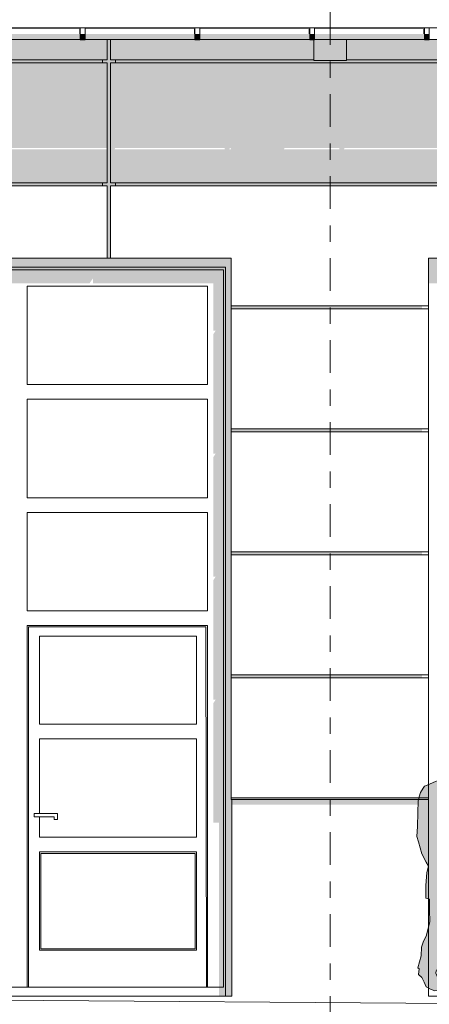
# Model space of a CAD drawing. Header units: metres. Extents: x -4 to 112, y -27 to 26.
# Tile 61 of 256: x 20.86 to 23.36, y -0.05 to 5.95. Entities that reach past the tile are written whole.
import ezdxf
from ezdxf.enums import TextEntityAlignment as Align

# ---------------------------------------------------------------- set-up
doc = ezdxf.new("R2010")
doc.units = ezdxf.units.M
doc.header["$MEASUREMENT"] = 0
doc.linetypes.add('Raster', pattern=[0.4, 0.2, -0.1, 0, -0.1])
for name, color, linetype in [('10 Fassade', 7, 'Continuous'), ('10 Wand außen', 7, 'Continuous'), ('20 Träger', 7, 'Continuous'), ('30 Dachaufbau', 7, 'Continuous'), ('30 Dachentwässerung', 7, 'Continuous'), ('60 Auffüllung gesamt', 7, 'Continuous'), ('60 Ausstattung außen', 7, 'Continuous'), ('90 Achsraster', 7, 'Continuous'), ('94 Genehmigungsplanung Bemaßung', 7, 'Continuous')]:
    doc.layers.add(name, color=color, linetype=linetype)
doc.styles.add('ERSTELLTER_STIL_1', font='arial.ttf')
doc.styles.add('ERSTELLTER_STIL_2', font='arial.ttf')
doc.dimstyles.new('ERSTELLTER_STIL__1', dxfattribs={"dimtxt": 0.25, "dimasz": 0.19, "dimexe": 0.18, "dimexo": 0.1, "dimgap": 0, "dimtad": 1, "dimtih": 1, "dimtoh": 1, "dimzin": 0, "dimdsep": 46, "dimtxsty": 'ERSTELLTER_STIL_2', "dimblk": 'ARROWHEAD_6', "dimblk1": 'ARROWHEAD_6', "dimblk2": 'ARROWHEAD_6', "dimcen": 0.09, "dimclrd": 7, "dimclre": 7, "dimclrt": 7, "dimazin": 0, "dimtfac": 1, "dimtdec": 4, "dimtmove": 0, "dimatfit": 3, "dimfxl": 1, "dimtolj": 1, "dimtzin": 0, "dimarcsym": 0})

# ---------------------------------------------------------------- blocks, each defined once
blk = doc.blocks.new('Standard-Rastermarker[4]_1', base_point=(22.7511, 10))
at = {"layer": '90 Achsraster', "color": 14, "linetype": 'Raster', "lineweight": 18, "true_color": 0xa80000}
blk.add_line((22.7511, 9), (22.7511, -1), dxfattribs=at)
at = {"layer": '90 Achsraster', "color": 14, "lineweight": 18, "true_color": 0xa80000, "style": 'ERSTELLTER_STIL_1'}
for tag, p in [('AC_MarkerText_1_0', (22.7511, 10.5)), ('AC_MarkerText_1_1', (22.7511, -2.2))]:
    blk.add_attdef(tag, text='', height=0.3, rotation=360, dxfattribs=at).set_placement(p, align=Align.TOP_CENTER)
blk = doc.blocks.new('Mann gehend Kontur 02 27[13]_1', base_point=(23.7863, -0.1744))
at = {"layer": '60 Ausstattung außen', "linetype": 'Continuous', "lineweight": 0, "true_color": 0xffffff}
blk.add_hatch(color=7, dxfattribs=at).paths.add_polyline_path([(23.5584, 0.5808), (23.5752, 0.5495), (23.6222, 0.4441), (23.6368, 0.3962), (23.6446, 0.3432), (23.6429, 0.3229), (23.6424, 0.2863), (23.6469, 0.2017), (23.6553, 0.1542), (23.648, 0.1097), (23.6536, 0.0381), (23.6654, -0.0211), (23.6637, -0.0566), (23.6592, -0.0977), (23.6693, -0.1011), (23.6698, -0.1474), (23.7062, -0.1586), (23.7096, -0.1524), (23.7533, -0.1722), (23.7863, -0.1744), (23.8306, -0.1693), (23.858, -0.1654), (23.8911, -0.1598), (23.8871, -0.1507), (23.8877, -0.1378), (23.8715, -0.1355), (23.8435, -0.1282), (23.8127, -0.1152), (23.8026, -0.0944), (23.8255, -0.0994), (23.8227, -0.078), (23.8143, -0.034), (23.8031, 0.0037), (23.802, 0.0398), (23.7959, 0.1086), (23.7875, 0.1694), (23.7802, 0.2264), (23.7673, 0.3312), (23.7622, 0.3932), (23.7622, 0.4355), (23.7594, 0.4958), (23.7544, 0.5607), (23.7494, 0.5922), (23.7656, 0.5843), (23.7774, 0.5877), (23.7785, 0.6046), (23.7706, 0.6661), (23.7617, 0.713), (23.7544, 0.7446), (23.741, 0.7908), (23.7415, 0.8545), (23.7359, 0.8787), (23.7348, 0.9059), (23.7376, 0.9527), (23.7326, 0.9916), (23.7281, 1.0125), (23.7354, 1.0249), (23.732, 1.0617), (23.7281, 1.0983), (23.7326, 1.1349), (23.7281, 1.2043), (23.723, 1.2343), (23.7118, 1.2597), (23.6928, 1.2692), (23.6805, 1.2681), (23.611, 1.3126), (23.6037, 1.3442), (23.6088, 1.347), (23.6127, 1.36), (23.6211, 1.3741), (23.6233, 1.3859), (23.6273, 1.4017), (23.6345, 1.4237), (23.6334, 1.4434), (23.6345, 1.4575), (23.6362, 1.4648), (23.634, 1.4727), (23.6345, 1.4813), (23.6418, 1.492), (23.6424, 1.5044), (23.6373, 1.5197), (23.6377, 1.5425), (23.6314, 1.565), (23.625, 1.5617), (23.6226, 1.5654), (23.6049, 1.58), (23.5976, 1.5772), (23.5763, 1.5772), (23.5617, 1.5833), (23.5596, 1.5768), (23.541, 1.5777), (23.5236, 1.5755), (23.5091, 1.5658), (23.4957, 1.5622), (23.4861, 1.5387), (23.4726, 1.5319), (23.4766, 1.5269), (23.4643, 1.5077), (23.4721, 1.5049), (23.471, 1.4863), (23.4732, 1.4626), (23.4671, 1.4508), (23.4704, 1.4305), (23.4828, 1.4102), (23.4917, 1.4057), (23.4934, 1.3796), (23.4867, 1.3796), (23.4772, 1.3627), (23.4682, 1.3638), (23.4352, 1.33), (23.434, 1.3249), (23.3931, 1.3091), (23.3439, 1.2871), (23.3265, 1.2804), (23.3181, 1.2691), (23.303, 1.242), (23.2951, 1.2148), (23.2884, 1.19), (23.2867, 1.1196), (23.2834, 1.0349), (23.2806, 0.974), (23.2901, 0.9413), (23.3114, 0.8686), (23.336, 0.8177), (23.3517, 0.7929), (23.3399, 0.7534), (23.3343, 0.6744), (23.3349, 0.64), (23.3343, 0.5966), (23.3573, 0.591), (23.3579, 0.5256), (23.3595, 0.4538), (23.3497, 0.4152), (23.3386, 0.3724), (23.3192, 0.3293), (23.3091, 0.2992), (23.3058, 0.2463), (23.2862, 0.1724), (23.2932, 0.1661), (23.2908, 0.1315), (23.3105, 0.1144), (23.3248, 0.085), (23.336, 0.0563), (23.3629, 0.0428), (23.3903, 0.0326), (23.4195, 0.0354), (23.4452, 0.0411), (23.4458, 0.0523), (23.4448, 0.0654), (23.4307, 0.0794), (23.4206, 0.0912), (23.4077, 0.111), (23.3959, 0.1397), (23.3982, 0.1538), (23.4043, 0.1555), (23.4111, 0.2329), (23.42, 0.2532), (23.4346, 0.3112), (23.4626, 0.3563), (23.4777, 0.3777), (23.4839, 0.4065), (23.4912, 0.4393), (23.5046, 0.4782), (23.5433, 0.556)])
at = {"layer": '60 Ausstattung außen', "color": 7, "linetype": 'Continuous', "lineweight": 13, "flags": 128}
blk.add_lwpolyline([(23.5584, 0.5808), (23.5433, 0.556), (23.5046, 0.4782), (23.4912, 0.4393), (23.4839, 0.4065), (23.4777, 0.3777), (23.4626, 0.3563), (23.4346, 0.3112), (23.42, 0.2532), (23.4111, 0.2329), (23.4043, 0.1555), (23.3982, 0.1538), (23.3959, 0.1397), (23.4077, 0.111), (23.4206, 0.0912), (23.4307, 0.0794), (23.4448, 0.0654), (23.4458, 0.0523), (23.4452, 0.0411), (23.4195, 0.0354), (23.3903, 0.0326), (23.3629, 0.0428), (23.336, 0.0563), (23.3248, 0.085), (23.3105, 0.1144), (23.2908, 0.1315), (23.2932, 0.1661), (23.2862, 0.1724), (23.3058, 0.2463), (23.3091, 0.2992), (23.3192, 0.3293), (23.3386, 0.3724), (23.3497, 0.4152), (23.3595, 0.4538), (23.3579, 0.5256), (23.3573, 0.591), (23.3343, 0.5966), (23.3349, 0.64), (23.3343, 0.6744), (23.3399, 0.7534), (23.3517, 0.7929), (23.336, 0.8177), (23.3114, 0.8686), (23.2901, 0.9413), (23.2806, 0.974), (23.2834, 1.0349), (23.2867, 1.1196), (23.2884, 1.19), (23.2951, 1.2148), (23.303, 1.242), (23.3181, 1.2691), (23.3265, 1.2804), (23.3439, 1.2871), (23.3931, 1.3091), (23.434, 1.3249), (23.4352, 1.33), (23.4682, 1.3638), (23.4772, 1.3627), (23.4867, 1.3796), (23.4934, 1.3796), (23.4917, 1.4057), (23.4828, 1.4102), (23.4704, 1.4305), (23.4671, 1.4508), (23.4732, 1.4626), (23.471, 1.4863), (23.4721, 1.5049), (23.4643, 1.5077), (23.4766, 1.5269), (23.4726, 1.5319), (23.4861, 1.5387), (23.4957, 1.5622), (23.5091, 1.5658), (23.5236, 1.5755), (23.541, 1.5777), (23.5596, 1.5768), (23.5617, 1.5833), (23.5763, 1.5772), (23.5976, 1.5772), (23.6049, 1.58), (23.6226, 1.5654), (23.625, 1.5617), (23.6314, 1.565), (23.6377, 1.5425), (23.6373, 1.5197), (23.6424, 1.5044), (23.6418, 1.492), (23.6345, 1.4813), (23.634, 1.4727), (23.6362, 1.4648), (23.6345, 1.4575), (23.6334, 1.4434), (23.6345, 1.4237), (23.6273, 1.4017), (23.6233, 1.3859), (23.6211, 1.3741), (23.6127, 1.36), (23.6088, 1.347), (23.6037, 1.3442), (23.611, 1.3126), (23.6805, 1.2681), (23.6928, 1.2692), (23.7118, 1.2597), (23.723, 1.2343), (23.7281, 1.2043), (23.7326, 1.1349), (23.7281, 1.0983), (23.732, 1.0617), (23.7354, 1.0249), (23.7281, 1.0125), (23.7326, 0.9916), (23.7376, 0.9527), (23.7348, 0.9059), (23.7359, 0.8787), (23.7415, 0.8545), (23.741, 0.7908), (23.7544, 0.7446), (23.7617, 0.713), (23.7706, 0.6661), (23.7785, 0.6046), (23.7774, 0.5877), (23.7656, 0.5843), (23.7494, 0.5922), (23.7544, 0.5607), (23.7594, 0.4958), (23.7622, 0.4355), (23.7622, 0.3932), (23.7673, 0.3312), (23.7802, 0.2264), (23.7875, 0.1694), (23.7959, 0.1086), (23.802, 0.0398), (23.8031, 0.0037), (23.8143, -0.034), (23.8227, -0.078), (23.8255, -0.0994), (23.8026, -0.0944), (23.8127, -0.1152), (23.8435, -0.1282), (23.8715, -0.1355), (23.8877, -0.1378), (23.8871, -0.1507), (23.8911, -0.1598), (23.858, -0.1654), (23.8306, -0.1693), (23.7863, -0.1744), (23.7533, -0.1722), (23.7096, -0.1524), (23.7062, -0.1586), (23.6698, -0.1474), (23.6693, -0.1011), (23.6592, -0.0977), (23.6637, -0.0566), (23.6654, -0.0211), (23.6536, 0.0381), (23.648, 0.1097), (23.6553, 0.1542), (23.6469, 0.2017), (23.6424, 0.2863), (23.6429, 0.3229), (23.6446, 0.3432), (23.6368, 0.3962), (23.6222, 0.4441), (23.5752, 0.5495)], close=True, dxfattribs=at)
blk = doc.blocks.new('*D38', base_point=(27236.1321, 0))
at = {"layer": '94 Genehmigungsplanung Bemaßung', "color": 7, "linetype": 'Continuous', "lineweight": 13}
for p, q in [((17.3411, 9.2531), (17.3411, 9.6281)), ((58.1625, 9.2531), (58.1625, 9.6281)), ((17.4411, 9.5406), (17.2411, 9.3406)), ((58.0625, 9.3406), (58.2625, 9.5406)), ((17.1911, 9.4406), (17.3411, 9.4406)), ((17.3411, 9.4406), (58.1625, 9.4406)), ((58.1625, 9.4406), (58.3125, 9.4406))]:
    blk.add_line(p, q, dxfattribs=at)
at = {"layer": '94 Genehmigungsplanung Bemaßung', "color": 7, "lineweight": 13, "insert": (37.3228, 9.4906), "char_height": 0.25, "attachment_point": 7, "style": 'ERSTELLTER_STIL_2'}
blk.add_mtext('\\A1;{\\pql;\\fArial|b0|i0|c0|p0;\\W1.000000;40,82}', dxfattribs=at)
blk = doc.blocks.new('ARROWHEAD_6')
at = {"color": 0, "linetype": 'Continuous', "lineweight": 0}
for p, q in [((-0.5, -0.5), (0.5, 0.5)), ((0, 0), (-1, 0))]:
    blk.add_line(p, q, dxfattribs=at)

msp = doc.modelspace()

# ---------------------------------------------------------------- hatches: boundary and pattern name
at = {"layer": '10 Fassade', "linetype": 'Continuous', "lineweight": 0, "true_color": 0x000000}
for points in [[(20.5561, 5.9024), (21.2261, 5.9024), (21.2261, 5.9044), (20.5561, 5.9044)], [(21.3911, 5.9044), (21.2561, 5.9044), (21.2561, 5.9024), (21.3911, 5.9024)], [(21.3911, 5.9044), (21.3911, 5.9024), (21.4111, 5.9024), (21.4111, 5.9044)], [(21.4111, 5.9024), (21.9261, 5.9024), (21.9261, 5.9044), (21.4111, 5.9044)], [(21.9561, 5.9044), (21.9561, 5.9024), (22.6261, 5.9024), (22.6261, 5.9044)], [(22.8511, 5.9044), (22.8511, 5.9024), (23.3261, 5.9024), (23.3261, 5.9044)], [(18.8111, 5.71), (21.3911, 5.71), (21.3911, 5.8324), (21.2561, 5.8324), (21.2561, 5.8304), (21.2261, 5.8304), (21.2261, 5.8324), (20.5561, 5.8324), (20.5561, 5.8304), (20.5261, 5.8304), (20.5261, 5.8324), (19.8561, 5.8324), (19.8561, 5.8304), (19.8261, 5.8304), (19.8261, 5.8324), (19.1561, 5.8324), (19.1561, 5.8304), (19.1261, 5.8304), (19.1261, 5.8324), (18.8111, 5.8324)], [(21.3611, 4.96), (21.3611, 4.94), (21.3911, 4.94), (21.3911, 4.916), (21.3941, 4.916), (21.3911, 4.9117), (21.3911, 4.5), (21.4111, 4.5), (21.4111, 4.94), (21.4411, 4.94), (21.4411, 4.96), (21.4111, 4.96), (21.4111, 5.69), (21.4411, 5.69), (21.4411, 5.71), (21.4111, 5.71), (21.4111, 5.8324), (21.3911, 5.8324), (21.3911, 5.71), (21.3611, 5.71), (21.3611, 5.69), (21.3911, 5.69), (21.3911, 4.96)], [(21.4111, 5.8324), (21.4111, 5.71), (22.6511, 5.71), (22.6511, 5.8304), (22.6261, 5.8304), (22.6261, 5.8324), (21.9561, 5.8324), (21.9561, 5.8304), (21.9261, 5.8304), (21.9261, 5.8324)], [(22.8511, 5.71), (23.9911, 5.71), (23.9911, 5.8324), (23.3561, 5.8324), (23.3561, 5.8304), (23.3261, 5.8304), (23.3261, 5.8324), (22.8511, 5.8324)], [(18.8411, 5.69), (21.3611, 5.69), (21.3611, 5.71), (18.8411, 5.71)], [(22.6511, 5.71), (21.4411, 5.71), (21.4411, 5.69), (23.9611, 5.69), (23.9611, 5.71), (22.8511, 5.71), (22.8511, 5.7056), (22.6511, 5.7056)], [(18.8411, 4.94), (21.3611, 4.94), (21.3611, 4.96), (18.8411, 4.96)], [(21.3014, 4.94), (21.2695, 4.94), (21.2698, 4.9393), (21.2998, 4.9393)], [(21.4411, 4.94), (23.9611, 4.94), (23.9611, 4.96), (21.4411, 4.96)], [(21.9695, 4.94), (21.9698, 4.9393), (21.9998, 4.9393), (22.0014, 4.94)], [(22.6695, 4.94), (22.6698, 4.9393), (22.6998, 4.9393), (22.7014, 4.94)], [(22.1464, 4.21), (22.1464, 4.19), (23.3116, 4.19), (23.3116, 4.21)], [(22.1464, 3.44), (23.3116, 3.44), (23.3116, 3.46), (22.1464, 3.46)], [(22.1464, 2.71), (22.1464, 2.69), (23.3116, 2.69), (23.3116, 2.71)], [(22.1464, 1.94), (23.3116, 1.94), (23.3116, 1.96), (22.1464, 1.96)], [(22.1464, 1.2), (23.3116, 1.2), (23.3116, 1.21), (22.1464, 1.21)]]:
    msp.add_hatch(color=18, dxfattribs=at).paths.add_polyline_path(points)
h = msp.add_hatch(color=18, dxfattribs=at)
h.paths.add_polyline_path([(18.8111, 5.1716), (19.3079, 5.1716), (19.3064, 5.164), (18.8111, 5.164), (18.8111, 4.96), (21.3911, 4.96), (21.3911, 5.164), (20.7364, 5.164), (20.7379, 5.1716), (21.3911, 5.1716), (21.3911, 5.69), (18.8111, 5.69)])
h.paths.add_polyline_path([(20.0064, 5.164), (19.3364, 5.164), (19.3379, 5.1716), (20.0079, 5.1716)], flags=0)
h.paths.add_polyline_path([(20.7064, 5.164), (20.0364, 5.164), (20.0379, 5.1716), (20.7079, 5.1716)], flags=0)
h = msp.add_hatch(color=18, dxfattribs=at)
h.paths.add_polyline_path([(23.9911, 5.69), (21.4111, 5.69), (21.4111, 4.96), (23.9911, 4.96), (23.9911, 5.164), (23.5364, 5.164), (23.5379, 5.1716), (23.9911, 5.1716)])
h.paths.add_polyline_path([(22.1064, 5.164), (21.4364, 5.164), (21.4379, 5.1716), (22.1079, 5.1716)], flags=0)
h.paths.add_polyline_path([(22.1456, 5.164), (22.1364, 5.164), (22.1379, 5.1716), (22.1439, 5.1716)], flags=0)
h.paths.add_polyline_path([(22.8064, 5.164), (22.4681, 5.164), (22.4735, 5.1716), (22.8079, 5.1716)], flags=0)
h.paths.add_polyline_path([(23.5064, 5.164), (22.8364, 5.164), (22.8379, 5.1716), (23.5079, 5.1716)], flags=0)
at = {"layer": '10 Wand außen', "linetype": 'Continuous', "lineweight": 0, "true_color": 0x000000}
for points in [[(22.1464, 4.5), (18.3511, 4.5), (18.3511, 4.3474), (18.4071, 4.3474), (18.4071, 4.444), (22.1115, 4.444), (22.1115, 0), (22.1511, 0), (22.1511, 1.2), (22.1464, 1.2)], [(22.1115, 4.444), (18.4071, 4.444), (18.4071, 4.3474), (18.4216, 4.3474), (18.4216, 4.4295), (22.0993, 4.4295), (22.0993, 0.0542), (22.0736, 0.0542), (22.0736, 0), (22.1115, 0)], [(23.3511, 4.3474), (23.4071, 4.3474), (23.4071, 4.444), (27.1115, 4.444), (27.1115, 0), (27.1511, 0), (27.1511, 4.5), (23.3511, 4.5)], [(18.4216, 4.4295), (18.4216, 4.3474), (18.6832, 4.3474), (18.7032, 4.3757), (18.7032, 4.3474), (21.2832, 4.3474), (21.3032, 4.3757), (21.3032, 4.3474), (22.0385, 4.3474), (22.0385, 4.0574), (22.0526, 4.0574), (22.0385, 4.0374), (22.0385, 3.3074), (22.0526, 3.3074), (22.0385, 3.2874), (22.0385, 2.5574), (22.0526, 2.5574), (22.0385, 2.5374), (22.0385, 1.8074), (22.0526, 1.8074), (22.0385, 1.7874), (22.0385, 1.0574), (22.0736, 1.0574), (22.0736, 0.0542), (22.0993, 0.0542), (22.0993, 4.4295)], [(22.1511, 1.2), (22.1511, 1.167), (23.3207, 1.167), (23.3407, 1.1953), (23.3407, 1.2)]]:
    msp.add_hatch(color=18, dxfattribs=at).paths.add_polyline_path(points)
at = {"layer": '20 Träger', "linetype": 'Continuous', "lineweight": 0, "true_color": 0x000000}
for points in [[(22.6561, 5.9024), (22.8511, 5.9024), (22.8511, 5.9044), (22.6561, 5.9044)], [(22.6511, 5.7056), (22.8511, 5.7056), (22.8511, 5.8324), (22.6561, 5.8324), (22.6561, 5.8304), (22.6511, 5.8304)]]:
    msp.add_hatch(color=18, dxfattribs=at).paths.add_polyline_path(points)
at = {"layer": '30 Dachentwässerung', "linetype": 'Continuous', "lineweight": 0, "true_color": 0x000000}
for points in [[(21.2261, 5.8965), (21.2205, 5.8965), (21.2205, 5.8674), (21.2261, 5.8674)], [(21.9261, 5.8965), (21.9205, 5.8965), (21.9205, 5.8674), (21.9261, 5.8674)], [(22.6261, 5.8965), (22.6205, 5.8965), (22.6205, 5.8674), (22.6261, 5.8674)], [(23.3205, 5.8965), (23.3205, 5.8674), (23.3261, 5.8674), (23.3261, 5.8965)], [(20.5561, 5.8674), (20.5561, 5.8418), (21.2261, 5.8418), (21.2261, 5.8674)], [(20.5561, 5.8418), (20.5561, 5.8324), (21.2261, 5.8324), (21.2261, 5.8418)], [(21.2261, 5.8403), (21.2561, 5.8403), (21.2561, 5.8674), (21.2261, 5.8674)], [(21.2261, 5.8304), (21.2561, 5.8304), (21.2561, 5.8403), (21.2261, 5.8403)], [(21.2561, 5.8418), (21.9261, 5.8418), (21.9261, 5.8674), (21.2561, 5.8674)], [(21.2561, 5.8418), (21.2561, 5.8324), (21.9261, 5.8324), (21.9261, 5.8418)], [(21.9261, 5.8403), (21.9561, 5.8403), (21.9561, 5.8674), (21.9261, 5.8674)], [(21.9261, 5.8304), (21.9561, 5.8304), (21.9561, 5.8403), (21.9261, 5.8403)], [(22.6261, 5.8674), (21.9561, 5.8674), (21.9561, 5.8418), (22.6261, 5.8418)], [(22.6261, 5.8418), (21.9561, 5.8418), (21.9561, 5.8324), (22.6261, 5.8324)], [(22.6261, 5.8403), (22.6561, 5.8403), (22.6561, 5.8674), (22.6261, 5.8674)], [(22.6261, 5.8304), (22.6561, 5.8304), (22.6561, 5.8403), (22.6261, 5.8403)], [(22.6561, 5.8674), (22.6561, 5.8418), (23.3261, 5.8418), (23.3261, 5.8674)], [(23.3261, 5.8418), (22.6561, 5.8418), (22.6561, 5.8324), (23.3261, 5.8324)], [(23.3261, 5.8403), (23.3561, 5.8403), (23.3561, 5.8674), (23.3261, 5.8674)], [(23.3261, 5.8304), (23.3561, 5.8304), (23.3561, 5.8403), (23.3261, 5.8403)]]:
    msp.add_hatch(color=18, dxfattribs=at).paths.add_polyline_path(points)

# ---------------------------------------------------------------- linework, layer by layer
at = {"layer": '10 Fassade', "color": 7, "linetype": 'Continuous', "lineweight": 13}
for p, q in [((21.3911, 5.9024), (21.3911, 5.9044)), ((21.4111, 5.9024), (21.4111, 5.9044)), ((21.3911, 5.71), (21.3911, 5.8324)), ((21.4111, 5.71), (21.4111, 5.8324)), ((21.3911, 5.71), (18.8111, 5.71)), ((21.3611, 5.69), (21.3611, 5.71)), ((22.6511, 5.71), (21.4111, 5.71)), ((21.4411, 5.71), (21.4411, 5.69)), ((23.9911, 5.71), (22.8511, 5.71)), ((21.3911, 5.69), (18.8111, 5.69)), ((21.3911, 4.96), (21.3911, 5.69)), ((23.9911, 5.69), (21.4111, 5.69)), ((21.4111, 4.96), (21.4111, 5.69)), ((21.3911, 4.96), (18.8111, 4.96)), ((21.3911, 4.94), (18.8111, 4.94)), ((21.3611, 4.94), (21.3611, 4.96)), ((21.3911, 4.5), (21.3911, 4.94)), ((23.9911, 4.96), (21.4111, 4.96)), ((21.4111, 4.5), (21.4111, 4.94)), ((23.9911, 4.94), (21.4111, 4.94)), ((21.4411, 4.96), (21.4411, 4.94)), ((21.3911, 4.5), (18.8111, 4.5)), ((21.4111, 4.5), (21.3911, 4.5)), ((22.1464, 4.5), (21.4111, 4.5)), ((22.1464, 4.21), (22.1464, 4.5)), ((23.3511, 4.5), (23.3511, 4.21)), ((23.9911, 4.5), (23.3511, 4.5)), ((22.1464, 4.19), (22.1464, 4.21)), ((23.3511, 4.21), (22.1464, 4.21)), ((23.3511, 4.21), (23.3511, 4.19)), ((23.3511, 4.19), (22.1464, 4.19)), ((22.1464, 4.19), (22.1464, 3.46)), ((23.3511, 4.19), (23.3511, 3.46)), ((23.3511, 3.46), (22.1464, 3.46)), ((22.1464, 3.44), (22.1464, 3.46)), ((23.3511, 3.44), (22.1464, 3.44)), ((22.1464, 3.44), (22.1464, 2.71)), ((23.3511, 3.46), (23.3511, 3.44)), ((23.3511, 3.44), (23.3511, 2.71)), ((23.3511, 2.71), (22.1464, 2.71)), ((22.1464, 2.69), (22.1464, 2.71)), ((23.3511, 2.71), (23.3511, 2.69)), ((23.3511, 2.69), (22.1464, 2.69)), ((22.1464, 2.69), (22.1464, 1.96)), ((23.3511, 2.69), (23.3511, 1.96)), ((23.3511, 1.96), (22.1464, 1.96)), ((22.1464, 1.94), (22.1464, 1.96)), ((23.3511, 1.94), (22.1464, 1.94)), ((22.1464, 1.94), (22.1464, 1.21)), ((23.3511, 1.96), (23.3511, 1.94)), ((23.3511, 1.94), (23.3511, 1.21)), ((23.3511, 1.21), (22.1464, 1.21)), ((22.1464, 1.2), (22.1464, 1.21)), ((23.3511, 1.21), (23.3511, 1.2)), ((22.1511, 1.2), (22.1464, 1.2))]:
    msp.add_line(p, q, dxfattribs=at)
at = {"layer": '10 Wand außen', "color": 7, "linetype": 'Continuous', "lineweight": 13}
for p, q in [((22.1115, 4.444), (18.4071, 4.444)), ((22.1115, 0), (22.1115, 4.444)), ((18.4216, 4.4295), (22.0993, 4.4295)), ((22.0993, 4.4295), (22.0993, 0.0542)), ((20.9016, 4.3295), (20.9016, 3.7295)), ((22.0016, 4.3295), (20.9016, 4.3295)), ((22.0016, 3.7295), (22.0016, 4.3295)), ((20.9016, 3.7295), (22.0016, 3.7295)), ((20.9016, 3.6395), (20.9016, 3.0395)), ((22.0016, 3.6395), (20.9016, 3.6395)), ((22.0016, 3.0395), (22.0016, 3.6395)), ((20.9016, 3.0395), (22.0016, 3.0395)), ((20.9016, 2.9495), (20.9016, 2.3495)), ((22.0016, 2.9495), (20.9016, 2.9495)), ((22.0016, 2.3495), (22.0016, 2.9495)), ((20.9016, 2.3495), (22.0016, 2.3495)), ((20.9022, 0.0542), (20.9022, 2.2595)), ((20.9022, 2.2595), (22.0016, 2.2595)), ((20.9112, 2.2521), (20.9112, 0.0542)), ((20.9112, 2.2521), (21.9916, 2.2521)), ((21.997, 0.0542), (21.9916, 2.2521)), ((22.0016, 0.0542), (22.0016, 2.2595)), ((21.9346, 2.1958), (20.9769, 2.1958)), ((20.9769, 2.1958), (20.9769, 1.6595)), ((21.9346, 1.6595), (21.9346, 2.1958)), ((20.9769, 1.6595), (21.9346, 1.6595)), ((20.9769, 1.5695), (20.9769, 1.1134)), ((21.9346, 1.5695), (20.9769, 1.5695)), ((21.9346, 0.9695), (21.9346, 1.5695)), ((23.3511, 1.2), (22.1511, 1.2)), ((22.1511, 1.2), (22.1511, 0)), ((23.3511, 0), (23.3511, 1.2)), ((20.9444, 1.0935), (20.9444, 1.1134)), ((20.9444, 1.1134), (20.9769, 1.1134)), ((20.9769, 1.0935), (20.9444, 1.0935)), ((20.9769, 1.1134), (21.0877, 1.1134)), ((21.0672, 1.0935), (20.9769, 1.0935)), ((20.9769, 1.0935), (20.9769, 0.9695)), ((21.0672, 1.0773), (21.0672, 1.0935)), ((21.0877, 1.1134), (21.0877, 1.0773)), ((21.0877, 1.0773), (21.0672, 1.0773)), ((20.9769, 0.9695), (21.9346, 0.9695)), ((20.9769, 0.2795), (20.9769, 0.8795)), ((20.9769, 0.8795), (21.9346, 0.8795)), ((20.9852, 0.2876), (20.9852, 0.8696)), ((21.9268, 0.8696), (20.9852, 0.8696)), ((21.9268, 0.2876), (21.9268, 0.8696)), ((21.9346, 0.2795), (21.9346, 0.8795)), ((20.9769, 0.2795), (21.9346, 0.2795)), ((20.9852, 0.2876), (21.9268, 0.2876)), ((22.1511, 0), (18.3511, 0)), ((18.4216, 0.0542), (20.9022, 0.0542)), ((20.9022, 0.0542), (20.9112, 0.0542)), ((20.9112, 0.0542), (21.997, 0.0542)), ((21.997, 0.0542), (22.0016, 0.0542)), ((22.0993, 0.0542), (22.0016, 0.0542)), ((27.1511, 0), (23.3511, 0))]:
    msp.add_line(p, q, dxfattribs=at)
at = {"layer": '20 Träger', "color": 7, "linetype": 'Continuous', "lineweight": 18}
for p, q in [((22.8511, 5.9024), (22.8511, 5.9044)), ((22.6511, 5.7056), (22.6511, 5.8304)), ((22.8511, 5.7056), (22.8511, 5.8324)), ((22.8511, 5.7056), (22.6511, 5.7056))]:
    msp.add_line(p, q, dxfattribs=at)
at = {"layer": '30 Dachaufbau', "color": 7, "linetype": 'Continuous', "lineweight": 13}
for p, q in [((21.2261, 5.9044), (20.5561, 5.9044)), ((21.9261, 5.9044), (21.2561, 5.9044)), ((22.6261, 5.9044), (21.9561, 5.9044)), ((23.3261, 5.9044), (22.6561, 5.9044)), ((24.0261, 5.9044), (23.3561, 5.9044))]:
    msp.add_line(p, q, dxfattribs=at)
at = {"layer": '30 Dachentwässerung', "color": 7, "linetype": 'Continuous', "lineweight": 13}
for p, q in [((21.2261, 5.9024), (20.5561, 5.9024)), ((21.2261, 5.8674), (21.2261, 5.9044)), ((21.2261, 5.9044), (21.2561, 5.9044)), ((21.2561, 5.8674), (21.2561, 5.9044)), ((21.9261, 5.9024), (21.2561, 5.9024)), ((21.9261, 5.8674), (21.9261, 5.9044)), ((21.9261, 5.9044), (21.9561, 5.9044)), ((21.9561, 5.8674), (21.9561, 5.9044)), ((22.6261, 5.9024), (21.9561, 5.9024)), ((22.6261, 5.8674), (22.6261, 5.9044)), ((22.6261, 5.9044), (22.6561, 5.9044)), ((22.6561, 5.8674), (22.6561, 5.9044)), ((23.3261, 5.9024), (22.6561, 5.9024)), ((23.3261, 5.8674), (23.3261, 5.9044)), ((23.3261, 5.9044), (23.3561, 5.9044)), ((23.3561, 5.8674), (23.3561, 5.9044)), ((21.2261, 5.8324), (20.5561, 5.8324)), ((21.2261, 5.8403), (21.2261, 5.8674)), ((21.2261, 5.8304), (21.2261, 5.8403)), ((21.2261, 5.8304), (21.2561, 5.8304)), ((21.2561, 5.8403), (21.2561, 5.8674)), ((21.2561, 5.8304), (21.2561, 5.8403)), ((21.9261, 5.8324), (21.2561, 5.8324)), ((21.9261, 5.8403), (21.9261, 5.8674)), ((21.9261, 5.8304), (21.9261, 5.8403)), ((21.9261, 5.8304), (21.9561, 5.8304)), ((21.9561, 5.8403), (21.9561, 5.8674)), ((21.9561, 5.8304), (21.9561, 5.8403)), ((22.6261, 5.8324), (21.9561, 5.8324)), ((22.6261, 5.8403), (22.6261, 5.8674)), ((22.6261, 5.8304), (22.6261, 5.8403)), ((22.6261, 5.8304), (22.6561, 5.8304)), ((22.6561, 5.8403), (22.6561, 5.8674)), ((22.6561, 5.8304), (22.6561, 5.8403)), ((23.3261, 5.8324), (22.6561, 5.8324)), ((23.3261, 5.8403), (23.3261, 5.8674)), ((23.3261, 5.8304), (23.3261, 5.8403)), ((23.3261, 5.8304), (23.3561, 5.8304)), ((23.3561, 5.8403), (23.3561, 5.8674)), ((23.3561, 5.8304), (23.3561, 5.8403)), ((24.0261, 5.8324), (23.3561, 5.8324))]:
    msp.add_line(p, q, dxfattribs=at)
at = {"layer": '60 Auffüllung gesamt', "color": 8, "linetype": 'Continuous', "lineweight": 18}
msp.add_line((42.0877, -0.1735), (17.1837, 0), dxfattribs=at)

# ---------------------------------------------------------------- block references
at = {"layer": '60 Ausstattung außen', "color": 7, "linetype": 'Continuous', "lineweight": 13}
msp.add_blockref('Mann gehend Kontur 02 27[13]_1', (23.7863, -0.1744), dxfattribs=at)
at = {"layer": '90 Achsraster', "color": 7, "linetype": 'Continuous', "lineweight": 18}
msp.add_blockref('Standard-Rastermarker[4]_1', (22.7511, 10), dxfattribs=at)

# ---------------------------------------------------------------- dimensions: what is measured, and where the dimension line sits
at = {"layer": '94 Genehmigungsplanung Bemaßung', "color": 7, "linetype": 'Continuous', "lineweight": 13}
dim = msp.add_linear_dim(base=(58.1625, 9.4406), p1=(17.3411, 1.2), p2=(58.1625, -0.1), dimstyle='ERSTELLTER_STIL__1', dxfattribs=at)
dim.commit()
dim.dimension.update_dxf_attribs({"geometry": '*D38', "text_midpoint": (37.7416, 9.6156), "dimtype": 160})

doc.saveas('drawing.dxf')
